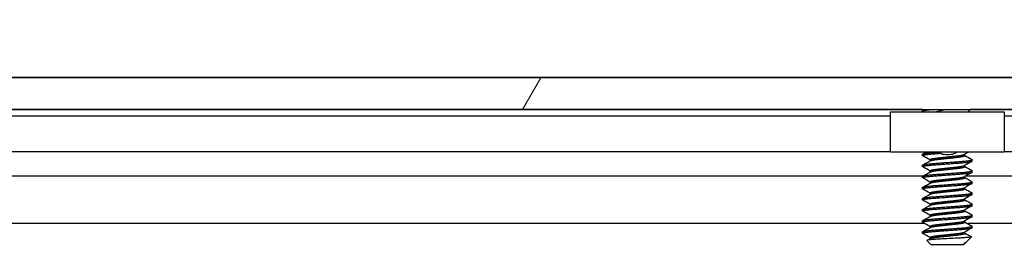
# Model space of a CAD drawing. Header units: millimetres. Extents: x 80 to 2248, y 80 to 1719.
# Tile 25 of 67: x 400 to 456, y 1581 to 1594. Entities that reach past the tile are written whole.
import ezdxf

# ---------------------------------------------------------------- set-up
doc = ezdxf.new("R2010")
doc.units = ezdxf.units.MM
doc.header["$LTSCALE"] = 8.333333
for name, color, linetype, lineweight in [('Dimension (ANSI)', 7, 'Continuous', 25), ('Hatch (ANSI)', 7, 'Continuous', 18), ('Visible (ANSI)', 7, 'Continuous', 25)]:
    doc.layers.add(name, color=color, linetype=linetype, lineweight=lineweight)
doc.styles.add('Note Text (ANSI)', font='tahoma.ttf')
doc.dimstyles.new('Default - mm (ANSI)', dxfattribs={"dimscale": 8.333333, "dimtxt": 1.75, "dimasz": 1.5, "dimexe": 2, "dimexo": 1, "dimgap": 0.8, "dimtad": 0, "dimtih": 1, "dimtoh": 1, "dimrnd": 1e-08, "dimzin": 0, "dimdsep": 46, "dimtxsty": 'Note Text (ANSI)', "dimblk": 'Filled-2', "dimcen": 0.09, "dimdle": 10, "dimclrd": 256, "dimclre": 256, "dimclrt": 256, "dimadec": 1, "dimazin": 0, "dimtfac": 1.741714, "dimtofl": 0, "dimtmove": 0, "dimatfit": 3, "dimldrblk": 'Filled-1', "dimfxl": 1, "dimtolj": 1, "dimtzin": 0, "dimlwd": -1, "dimlwe": -1, "dimarcsym": 0})

# ---------------------------------------------------------------- blocks, each defined once
blk = doc.blocks.new('Filled-2')
at = {"color": 0}
for p, q in [((0, 0), (-1, 0.1667)), ((-1, 0.1667), (-1, -0.1667)), ((-1, 0), (0, 0)), ((-1, -0.1667), (0, 0))]:
    blk.add_line(p, q, dxfattribs=at)
at = {"color": 0, "flags": 128}
blk.add_lwpolyline([(-1, -0.1667), (0, 0), (-1, 0.1667), (-1, -0.1667)], dxfattribs=at)
at = {"color": 0}
blk.add_solid([(-1, -0.1667), (0, 0), (-1, 0.1667), (-1, -0.1667)], dxfattribs=at)
blk = doc.blocks.new('*D14')
at = {"layer": 'Defpoints', "color": 0, "transparency": 16777216}
for p in [(761.887, 1629.446), (346.587, 1582.113), (761.887, 1582.113)]:
    blk.add_point(p, dxfattribs=at)
at = {"layer": 'Dimension (ANSI)', "transparency": 16777216}
for p, q in [((346.587, 1590.447), (346.587, 1646.112)), ((761.887, 1590.447), (761.887, 1646.112)), ((359.087, 1629.446), (494.673, 1629.446)), ((749.387, 1629.446), (613.801, 1629.446))]:
    blk.add_line(p, q, dxfattribs=at)
at = {"layer": 'Dimension (ANSI)', "transparency": 16777216, "xscale": 12.5, "yscale": 12.5, "zscale": 12.5, "rotation": 180}
blk.add_blockref('Filled-2', (346.587, 1629.446), dxfattribs=at)
at = {"layer": 'Dimension (ANSI)', "transparency": 16777216, "xscale": 12.5, "yscale": 12.5, "zscale": 12.5}
blk.add_blockref('Filled-2', (761.887, 1629.446), dxfattribs=at)
at = {"layer": 'Dimension (ANSI)', "transparency": 16777216, "char_height": 14.58333, "attachment_point": 5, "style": 'Note Text (ANSI)'}
for s, insert in [('\\A1; 415.30 mm', (554.237, 1643.708)), ('\\A1;[16.350 in]', (554.237, 1613.24))]:
    blk.add_mtext(s, dxfattribs=dict(at, insert=insert))
blk = doc.blocks.new('Filled-1')
at = {"color": 0}
for p, q in [((0, 0), (-1, 0.3333)), ((-1, 0.3333), (-1, -0.3333)), ((-1, 0), (0, 0)), ((-1, -0.3333), (0, 0))]:
    blk.add_line(p, q, dxfattribs=at)
at = {"color": 0, "flags": 128}
blk.add_lwpolyline([(-1, -0.3333), (0, 0), (-1, 0.3333), (-1, -0.3333)], dxfattribs=at)
at = {"color": 0}
blk.add_solid([(-1, -0.3333), (0, 0), (-1, 0.3333), (-1, -0.3333)], dxfattribs=at)

msp = doc.modelspace()

# ---------------------------------------------------------------- hatches: boundary and pattern name
at = {"layer": 'Hatch (ANSI)'}
h = msp.add_hatch(dxfattribs=at)
h.set_pattern_fill('ANSI31', color=256, scale=211.666667, angle=15, style=0)
h.set_pattern_definition([(60, (0, 0), (-22.9136, 13.22917), [])])
h.paths.add_polyline_path([(350.5162, 1590.4226), (350.5162, 1588.6192), (757.9576, 1588.6192), (757.9576, 1590.4226)])

# ---------------------------------------------------------------- linework, layer by layer
at = {"layer": 'Visible (ANSI)'}
for p, q in [((761.8869, 1590.4357), (346.5869, 1590.4357)), ((757.9576, 1590.4226), (350.5162, 1590.4226)), ((350.5162, 1588.6192), (757.9576, 1588.6192)), ((451.2221, 1588.6067), (358.1237, 1588.6067)), ((449.3869, 1588.2257), (362.3185, 1588.2257)), ((449.3869, 1588.4757), (455.8869, 1588.4757)), ((449.3869, 1586.1757), (449.3869, 1588.4757)), ((451.2145, 1588.5176), (451.2145, 1588.5969)), ((451.2253, 1588.6086), (451.2442, 1588.6192)), ((453.8142, 1588.4757), (453.9577, 1588.6192)), ((654.4221, 1588.6067), (453.9452, 1588.6067)), ((455.8869, 1588.4757), (455.8869, 1586.1757)), ((652.5869, 1588.2257), (455.8869, 1588.2257)), ((449.3869, 1586.1937), (361.8854, 1586.1937)), ((455.8869, 1586.1757), (449.3869, 1586.1757)), ((451.2145, 1585.9776), (451.2145, 1586.0569)), ((453.6297, 1585.9776), (453.6297, 1586.0487)), ((652.5869, 1586.1937), (455.8869, 1586.1937)), ((451.2145, 1585.3426), (451.2145, 1585.4219)), ((451.6441, 1585.6683), (451.6441, 1585.7394)), ((453.6297, 1585.3426), (453.6297, 1585.4137)), ((454.0593, 1585.6601), (454.0593, 1585.7394)), ((451.2152, 1584.7898), (357.8279, 1584.7898)), ((451.2145, 1584.7076), (451.2145, 1584.7869)), ((451.6441, 1585.0333), (451.6441, 1585.1044)), ((453.6297, 1584.7076), (453.6297, 1584.7787)), ((654.4152, 1584.7898), (453.6494, 1584.7898)), ((454.0593, 1585.0251), (454.0593, 1585.1044)), ((451.6441, 1584.3983), (451.6441, 1584.4694)), ((454.0593, 1584.3901), (454.0593, 1584.4694)), ((451.2145, 1584.0726), (451.2145, 1584.1519)), ((451.6441, 1583.7633), (451.6441, 1583.8344)), ((453.6297, 1584.0726), (453.6297, 1584.1437)), ((454.0593, 1583.7551), (454.0593, 1583.8344)), ((451.2145, 1583.4376), (451.2145, 1583.5169)), ((451.6441, 1583.1283), (451.6441, 1583.1994)), ((453.6297, 1583.4376), (453.6297, 1583.5087)), ((454.0593, 1583.1201), (454.0593, 1583.1994)), ((451.2145, 1582.8026), (451.2145, 1582.8819)), ((451.6441, 1582.4933), (451.6441, 1582.5644)), ((453.6297, 1582.8026), (453.6297, 1582.8737)), ((454.0593, 1582.4851), (454.0593, 1582.5644)), ((451.3555, 1582.0831), (357.9732, 1582.0831)), ((451.2145, 1582.1676), (451.2145, 1582.2469)), ((453.6297, 1582.1676), (453.6297, 1582.2387)), ((654.5555, 1582.0831), (453.7947, 1582.0831)), ((451.2145, 1581.5326), (451.2145, 1581.6119)), ((451.6441, 1581.8583), (451.6441, 1581.9294)), ((453.6297, 1581.5326), (453.6297, 1581.6037)), ((454.0593, 1581.8501), (454.0593, 1581.9294)), ((451.6908, 1580.8976), (451.4699, 1581.1185)), ((451.6441, 1581.2233), (451.6441, 1581.2944)), ((451.6908, 1580.8976), (453.5831, 1580.8976)), ((453.5757, 1580.9442), (453.6297, 1580.9442)), ((453.5831, 1580.8976), (453.6297, 1580.9442)), ((453.6508, 1580.9806), (453.6139, 1580.9598)), ((453.6297, 1580.9442), (453.6297, 1580.9687)), ((453.7031, 1581.0176), (454.0083, 1581.3228))]:
    msp.add_line(p, q, dxfattribs=at)
msp.add_ellipse((452.6369, 1586.079), major_axis=(-0.343, 0), ratio=0.1068566, start_param=0.4127074, end_param=2.7288852, dxfattribs=at)
for points, weights in [([(451.2145, 1588.5176), (451.2145, 1588.5677), (451.8703, 1588.6192)], [1, 0.872099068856, 0.988403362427]), ([(451.2145, 1588.5969), (451.2145, 1588.6075), (451.2518, 1588.6192)], [1, 0.970058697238, 0.953500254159]), ([(451.2253, 1588.5059), (451.2145, 1588.5119), (451.2145, 1588.5176)], [0.971473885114, 0.983771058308, 1]), ([(451.2253, 1585.9659), (451.2145, 1585.9719), (451.2145, 1585.9776)], [0.971473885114, 0.983771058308, 1]), ([(451.2253, 1585.3309), (451.2145, 1585.3369), (451.2145, 1585.3426)], [0.971473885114, 0.983771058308, 1]), ([(454.0593, 1585.7394), (454.0593, 1585.7451), (454.0486, 1585.7511)], [1, 0.983771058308, 0.971473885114]), ([(454.0593, 1585.1044), (454.0593, 1585.1101), (454.0486, 1585.1161)], [1, 0.983771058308, 0.971473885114]), ([(451.2253, 1584.6959), (451.2145, 1584.7019), (451.2145, 1584.7076)], [0.971473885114, 0.983771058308, 1]), ([(454.0593, 1584.4694), (454.0593, 1584.4751), (454.0486, 1584.4811)], [1, 0.983771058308, 0.971473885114]), ([(451.2253, 1584.0609), (451.2145, 1584.0669), (451.2145, 1584.0726)], [0.971473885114, 0.983771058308, 1]), ([(454.0593, 1583.8344), (454.0593, 1583.8401), (454.0486, 1583.8461)], [1, 0.983771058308, 0.971473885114]), ([(451.2253, 1583.4259), (451.2145, 1583.4319), (451.2145, 1583.4376)], [0.971473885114, 0.983771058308, 1]), ([(454.0593, 1583.1994), (454.0593, 1583.2051), (454.0486, 1583.2111)], [1, 0.983771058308, 0.971473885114]), ([(451.2253, 1582.7909), (451.2145, 1582.7969), (451.2145, 1582.8026)], [0.971473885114, 0.983771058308, 1]), ([(454.0593, 1582.5644), (454.0593, 1582.5701), (454.0486, 1582.5761)], [1, 0.983771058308, 0.971473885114]), ([(451.2253, 1582.1559), (451.2145, 1582.1619), (451.2145, 1582.1676)], [0.971473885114, 0.983771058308, 1]), ([(451.2253, 1581.5209), (451.2145, 1581.5269), (451.2145, 1581.5326)], [0.971473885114, 0.983771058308, 1]), ([(454.0593, 1581.9294), (454.0593, 1581.9351), (454.0486, 1581.9411)], [1, 0.983771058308, 0.971473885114]), ([(453.5757, 1580.9442), (453.6004, 1580.9522), (453.6139, 1580.9598)], [0.941670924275, 0.948650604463, 0.961256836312])]:
    msp.add_rational_spline(points, weights, degree=2, dxfattribs=at)
for points in [[(451.2794, 1588.4757), (451.2614, 1588.4858), (451.2433, 1588.4958), (451.2253, 1588.5059)], [(451.2253, 1586.0686), (451.2891, 1586.1042), (451.353, 1586.1399), (451.4168, 1586.1757)], [(451.6441, 1585.7312), (451.5047, 1585.8097), (451.365, 1585.8879), (451.2253, 1585.9659)], [(453.8559, 1586.1757), (453.7752, 1586.1305), (453.6945, 1586.0852), (453.6139, 1586.0398)], [(453.6297, 1585.9858), (453.7692, 1585.9073), (453.9089, 1585.8291), (454.0486, 1585.7511)], [(451.2253, 1585.4336), (451.3703, 1585.5146), (451.5153, 1585.5957), (451.66, 1585.6772)], [(454.0486, 1585.6484), (453.9036, 1585.5674), (453.7586, 1585.4863), (453.6139, 1585.4048)], [(453.6297, 1585.3508), (453.7692, 1585.2723), (453.9089, 1585.1941), (454.0486, 1585.1161)], [(451.6441, 1585.0962), (451.5047, 1585.1747), (451.365, 1585.2529), (451.2253, 1585.3309)], [(451.2253, 1584.7986), (451.3703, 1584.8796), (451.5153, 1584.9607), (451.66, 1585.0422)], [(454.0486, 1585.0134), (453.9036, 1584.9324), (453.7586, 1584.8513), (453.6139, 1584.7698)], [(451.6441, 1584.4612), (451.5047, 1584.5397), (451.365, 1584.6179), (451.2253, 1584.6959)], [(451.2253, 1584.1636), (451.3703, 1584.2446), (451.5153, 1584.3257), (451.66, 1584.4072)], [(454.0486, 1584.3784), (453.9036, 1584.2974), (453.7586, 1584.2163), (453.6139, 1584.1348)], [(453.6297, 1584.7158), (453.7692, 1584.6373), (453.9089, 1584.5591), (454.0486, 1584.4811)], [(451.6441, 1583.8262), (451.5047, 1583.9047), (451.365, 1583.9829), (451.2253, 1584.0609)], [(451.2253, 1583.5286), (451.3703, 1583.6096), (451.5153, 1583.6907), (451.66, 1583.7722)], [(454.0486, 1583.7434), (453.9036, 1583.6624), (453.7586, 1583.5813), (453.6139, 1583.4998)], [(453.6297, 1584.0808), (453.7692, 1584.0023), (453.9089, 1583.9241), (454.0486, 1583.8461)], [(451.6441, 1583.1912), (451.5047, 1583.2697), (451.365, 1583.3479), (451.2253, 1583.4259)], [(451.2253, 1582.8936), (451.3703, 1582.9746), (451.5153, 1583.0557), (451.66, 1583.1372)], [(454.0486, 1583.1084), (453.9036, 1583.0274), (453.7586, 1582.9463), (453.6139, 1582.8648)], [(453.6297, 1583.4458), (453.7692, 1583.3673), (453.9089, 1583.2891), (454.0486, 1583.2111)], [(451.6441, 1582.5562), (451.5047, 1582.6347), (451.365, 1582.7129), (451.2253, 1582.7909)], [(453.6297, 1582.8108), (453.7692, 1582.7323), (453.9089, 1582.6541), (454.0486, 1582.5761)], [(451.2253, 1582.2586), (451.3703, 1582.3396), (451.5153, 1582.4207), (451.66, 1582.5022)], [(451.6441, 1581.9212), (451.5047, 1581.9997), (451.365, 1582.0779), (451.2253, 1582.1559)], [(454.0486, 1582.4734), (453.9036, 1582.3924), (453.7586, 1582.3113), (453.6139, 1582.2298)], [(453.6297, 1582.1758), (453.7692, 1582.0973), (453.9089, 1582.0191), (454.0486, 1581.9411)], [(451.2253, 1581.6236), (451.3703, 1581.7046), (451.5153, 1581.7857), (451.66, 1581.8672)], [(451.6441, 1581.2862), (451.5047, 1581.3647), (451.365, 1581.4429), (451.2253, 1581.5209)], [(454.0486, 1581.8384), (453.9036, 1581.7574), (453.7586, 1581.6763), (453.6139, 1581.5948)], [(453.6297, 1581.5408), (453.7547, 1581.4705), (453.8797, 1581.4004), (454.0049, 1581.3305)], [(451.4739, 1581.1277), (451.536, 1581.1625), (451.598, 1581.1973), (451.66, 1581.2322)], [(453.5757, 1580.9442), (453.6379, 1580.9709), (453.681, 1580.9955), (453.7031, 1581.0176)], [(454.0049, 1581.3305), (454.0096, 1581.3278), (454.0108, 1581.3252), (454.0083, 1581.3228)]]:
    msp.add_open_spline(points, degree=3, dxfattribs=at)
for points, knots in [([(451.9254, 1588.4757), (452.0362, 1588.5059), (452.1596, 1588.5293), (452.3715, 1588.572), (452.4968, 1588.5958), (452.6265, 1588.6192)], [-0.074217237, -0.074217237, -0.074217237, -0.074217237, -0.041316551, -0.041316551, -0.001073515, -0.001073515, -0.001073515, -0.001073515]), ([(452.3227, 1586.0643), (452.2796, 1586.0749), (452.2348, 1586.0903), (452.1556, 1586.1286), (452.1198, 1586.1505), (452.0868, 1586.1757)], [0, 0, 0, 0, 0.014245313, 0.014245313, 0.026722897, 0.026722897, 0.026722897, 0.026722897]), ([(453.187, 1586.1757), (453.1681, 1586.1613), (453.1485, 1586.148), (453.1008, 1586.1196), (453.072, 1586.1055), (453.0124, 1586.0814), (452.9814, 1586.0717), (452.9511, 1586.0643)], [0.012495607, 0.012495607, 0.012495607, 0.012495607, 0.0195994, 0.0195994, 0.029259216, 0.029259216, 0.039250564, 0.039250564, 0.039250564, 0.039250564]), ([(454.0083, 1581.3228), (454.0015, 1581.3159), (453.9696, 1581.3099), (453.8972, 1581.299), (453.8434, 1581.293), (453.682, 1581.2785), (453.563, 1581.27), (453.357, 1581.2581), (453.2831, 1581.2544), (453.052, 1581.2426), (452.8864, 1581.2339), (452.5531, 1581.2162), (452.3887, 1581.2072), (452.1144, 1581.192), (451.9657, 1581.1844), (451.7205, 1581.1663), (451.6346, 1581.1579), (451.5359, 1581.1443), (451.508, 1581.1391), (451.4677, 1581.1274), (451.4662, 1581.1222), (451.4699, 1581.1185)], [-0.3275077, -0.3275077, -0.3275077, -0.3275077, -0.298679, -0.298679, -0.26513723, -0.26513723, -0.21824944, -0.21824944, -0.19498337, -0.19498337, -0.1484776, -0.1484776, -0.10250817, -0.10250817, -0.06653819, -0.06653819, -0.03897493, -0.03897493, -0.02198565, -0.02198565, -0.000001, -0.000001, -0.000001, -0.000001])]:
    msp.add_open_spline(points, degree=3, knots=knots, dxfattribs=at)
for points, weights, knots in [([(451.2145, 1586.0569), (451.2145, 1586.1099), (451.9257, 1586.1628), (452.0043, 1586.1686), (452.0879, 1586.1748)], [1, 0.866025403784, 1, 0.983204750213, 0.970620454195], [0.5625, 0.5625, 0.5625, 0.572916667, 0.572916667, 0.574222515, 0.574222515, 0.574222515]), ([(451.2145, 1585.9776), (451.2145, 1586.0305), (451.9257, 1586.0834), (452.0593, 1586.0933), (452.2063, 1586.1043)], [1, 0.866025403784, 1, 0.971764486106, 0.955430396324], [0.5, 0.5, 0.5, 0.510416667, 0.510416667, 0.512612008, 0.512612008, 0.512612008]), ([(451.6441, 1585.7394), (451.6441, 1585.7924), (452.1405, 1585.8453), (452.3709, 1585.8698), (452.6369, 1585.8982)], [1, 0.866025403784, 1, 0.933012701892, 0.933012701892], [0.5, 0.5, 0.5, 0.510416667, 0.510416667, 0.515625, 0.515625, 0.515625]), ([(452.6369, 1585.8982), (452.903, 1585.9266), (453.1333, 1585.9511), (453.5319, 1585.9936), (453.6139, 1586.0398)], [0.933012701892, 0.933012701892, 1, 0.889515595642, 0.961256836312], [0.515625, 0.515625, 0.515625, 0.520833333, 0.520833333, 0.529423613, 0.529423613, 0.529423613]), ([(452.6369, 1585.8188), (452.903, 1585.8472), (453.1333, 1585.8717), (453.6297, 1585.9247), (453.6297, 1585.9776)], [0.933012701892, 0.933012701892, 1, 0.866025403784, 1], [0.515625, 0.515625, 0.515625, 0.520833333, 0.520833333, 0.53125, 0.53125, 0.53125]), ([(451.2145, 1585.4219), (451.2145, 1585.4749), (451.9257, 1585.5278), (452.6369, 1585.5807), (453.3481, 1585.6336), (454.0593, 1585.6865), (454.0593, 1585.7394)], [1, 0.866025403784, 1, 0.866025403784, 1, 0.866025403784, 1], [0.5, 0.5, 0.5, 0.510416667, 0.510416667, 0.520833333, 0.520833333, 0.53125, 0.53125, 0.53125]), ([(451.2145, 1585.3426), (451.2145, 1585.3955), (451.9257, 1585.4484), (452.6369, 1585.5013), (453.3481, 1585.5542), (454.0593, 1585.6072), (454.0593, 1585.6601)], [1, 0.866025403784, 1, 0.866025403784, 1, 0.866025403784, 1], [0.4375, 0.4375, 0.4375, 0.447916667, 0.447916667, 0.458333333, 0.458333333, 0.46875, 0.46875, 0.46875]), ([(451.66, 1585.6772), (451.742, 1585.7234), (452.1405, 1585.7659), (452.3709, 1585.7905), (452.6369, 1585.8188)], [0.961256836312, 0.889515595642, 1, 0.933012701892, 0.933012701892], [0.501826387, 0.501826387, 0.501826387, 0.510416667, 0.510416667, 0.515625, 0.515625, 0.515625]), ([(452.6369, 1585.2632), (452.903, 1585.2916), (453.1333, 1585.3161), (453.5319, 1585.3586), (453.6139, 1585.4048)], [0.933012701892, 0.933012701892, 1, 0.889515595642, 0.961256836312], [0.453125, 0.453125, 0.453125, 0.458333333, 0.458333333, 0.466923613, 0.466923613, 0.466923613]), ([(452.6369, 1585.1838), (452.903, 1585.2122), (453.1333, 1585.2367), (453.6297, 1585.2897), (453.6297, 1585.3426)], [0.933012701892, 0.933012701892, 1, 0.866025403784, 1], [0.453125, 0.453125, 0.453125, 0.458333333, 0.458333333, 0.46875, 0.46875, 0.46875]), ([(451.2145, 1584.7869), (451.2145, 1584.8399), (451.9257, 1584.8928), (452.6369, 1584.9457), (453.3481, 1584.9986), (454.0593, 1585.0515), (454.0593, 1585.1044)], [1, 0.866025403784, 1, 0.866025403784, 1, 0.866025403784, 1], [0.4375, 0.4375, 0.4375, 0.447916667, 0.447916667, 0.458333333, 0.458333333, 0.46875, 0.46875, 0.46875]), ([(451.2145, 1584.7076), (451.2145, 1584.7605), (451.9257, 1584.8134), (452.6369, 1584.8663), (453.3481, 1584.9192), (454.0593, 1584.9722), (454.0593, 1585.0251)], [1, 0.866025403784, 1, 0.866025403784, 1, 0.866025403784, 1], [0.375, 0.375, 0.375, 0.385416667, 0.385416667, 0.395833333, 0.395833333, 0.40625, 0.40625, 0.40625]), ([(451.6441, 1585.1044), (451.6441, 1585.1574), (452.1405, 1585.2103), (452.3709, 1585.2348), (452.6369, 1585.2632)], [1, 0.866025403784, 1, 0.933012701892, 0.933012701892], [0.4375, 0.4375, 0.4375, 0.447916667, 0.447916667, 0.453125, 0.453125, 0.453125]), ([(451.66, 1585.0422), (451.742, 1585.0884), (452.1405, 1585.1309), (452.3709, 1585.1555), (452.6369, 1585.1838)], [0.961256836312, 0.889515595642, 1, 0.933012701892, 0.933012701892], [0.439326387, 0.439326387, 0.439326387, 0.447916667, 0.447916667, 0.453125, 0.453125, 0.453125]), ([(451.2145, 1584.1519), (451.2145, 1584.2049), (451.9257, 1584.2578), (452.6369, 1584.3107), (453.3481, 1584.3636), (454.0593, 1584.4165), (454.0593, 1584.4694)], [1, 0.866025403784, 1, 0.866025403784, 1, 0.866025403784, 1], [0.375, 0.375, 0.375, 0.385416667, 0.385416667, 0.395833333, 0.395833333, 0.40625, 0.40625, 0.40625]), ([(451.2145, 1584.0726), (451.2145, 1584.1255), (451.9257, 1584.1784), (452.6369, 1584.2313), (453.3481, 1584.2842), (454.0593, 1584.3372), (454.0593, 1584.3901)], [1, 0.866025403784, 1, 0.866025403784, 1, 0.866025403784, 1], [0.3125, 0.3125, 0.3125, 0.322916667, 0.322916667, 0.333333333, 0.333333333, 0.34375, 0.34375, 0.34375]), ([(451.6441, 1584.4694), (451.6441, 1584.5224), (452.1405, 1584.5753), (452.3709, 1584.5998), (452.6369, 1584.6282)], [1, 0.866025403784, 1, 0.933012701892, 0.933012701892], [0.375, 0.375, 0.375, 0.385416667, 0.385416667, 0.390625, 0.390625, 0.390625]), ([(451.66, 1584.4072), (451.742, 1584.4534), (452.1405, 1584.4959), (452.3709, 1584.5205), (452.6369, 1584.5488)], [0.961256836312, 0.889515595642, 1, 0.933012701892, 0.933012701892], [0.376826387, 0.376826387, 0.376826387, 0.385416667, 0.385416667, 0.390625, 0.390625, 0.390625]), ([(452.6369, 1584.6282), (452.903, 1584.6566), (453.1333, 1584.6811), (453.5319, 1584.7236), (453.6139, 1584.7698)], [0.933012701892, 0.933012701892, 1, 0.889515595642, 0.961256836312], [0.390625, 0.390625, 0.390625, 0.395833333, 0.395833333, 0.404423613, 0.404423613, 0.404423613]), ([(452.6369, 1584.5488), (452.903, 1584.5772), (453.1333, 1584.6017), (453.6297, 1584.6547), (453.6297, 1584.7076)], [0.933012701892, 0.933012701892, 1, 0.866025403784, 1], [0.390625, 0.390625, 0.390625, 0.395833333, 0.395833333, 0.40625, 0.40625, 0.40625]), ([(451.2145, 1583.5169), (451.2145, 1583.5699), (451.9257, 1583.6228), (452.6369, 1583.6757), (453.3481, 1583.7286), (454.0593, 1583.7815), (454.0593, 1583.8344)], [1, 0.866025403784, 1, 0.866025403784, 1, 0.866025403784, 1], [0.3125, 0.3125, 0.3125, 0.322916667, 0.322916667, 0.333333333, 0.333333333, 0.34375, 0.34375, 0.34375]), ([(451.2145, 1583.4376), (451.2145, 1583.4905), (451.9257, 1583.5434), (452.6369, 1583.5963), (453.3481, 1583.6492), (454.0593, 1583.7022), (454.0593, 1583.7551)], [1, 0.866025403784, 1, 0.866025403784, 1, 0.866025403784, 1], [0.25, 0.25, 0.25, 0.260416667, 0.260416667, 0.270833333, 0.270833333, 0.28125, 0.28125, 0.28125]), ([(451.6441, 1583.8344), (451.6441, 1583.8874), (452.1405, 1583.9403), (452.3709, 1583.9648), (452.6369, 1583.9932)], [1, 0.866025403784, 1, 0.933012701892, 0.933012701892], [0.3125, 0.3125, 0.3125, 0.322916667, 0.322916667, 0.328125, 0.328125, 0.328125]), ([(451.66, 1583.7722), (451.742, 1583.8184), (452.1405, 1583.8609), (452.3709, 1583.8855), (452.6369, 1583.9138)], [0.961256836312, 0.889515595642, 1, 0.933012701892, 0.933012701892], [0.314326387, 0.314326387, 0.314326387, 0.322916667, 0.322916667, 0.328125, 0.328125, 0.328125]), ([(452.6369, 1583.9932), (452.903, 1584.0216), (453.1333, 1584.0461), (453.5319, 1584.0886), (453.6139, 1584.1348)], [0.933012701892, 0.933012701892, 1, 0.889515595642, 0.961256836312], [0.328125, 0.328125, 0.328125, 0.333333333, 0.333333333, 0.341923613, 0.341923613, 0.341923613]), ([(452.6369, 1583.9138), (452.903, 1583.9422), (453.1333, 1583.9667), (453.6297, 1584.0197), (453.6297, 1584.0726)], [0.933012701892, 0.933012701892, 1, 0.866025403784, 1], [0.328125, 0.328125, 0.328125, 0.333333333, 0.333333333, 0.34375, 0.34375, 0.34375]), ([(451.2145, 1582.8819), (451.2145, 1582.9349), (451.9257, 1582.9878), (452.6369, 1583.0407), (453.3481, 1583.0936), (454.0593, 1583.1465), (454.0593, 1583.1994)], [1, 0.866025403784, 1, 0.866025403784, 1, 0.866025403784, 1], [0.25, 0.25, 0.25, 0.260416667, 0.260416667, 0.270833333, 0.270833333, 0.28125, 0.28125, 0.28125]), ([(451.2145, 1582.8026), (451.2145, 1582.8555), (451.9257, 1582.9084), (452.6369, 1582.9613), (453.3481, 1583.0142), (454.0593, 1583.0672), (454.0593, 1583.1201)], [1, 0.866025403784, 1, 0.866025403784, 1, 0.866025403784, 1], [0.1875, 0.1875, 0.1875, 0.197916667, 0.197916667, 0.208333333, 0.208333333, 0.21875, 0.21875, 0.21875]), ([(451.6441, 1583.1994), (451.6441, 1583.2524), (452.1405, 1583.3053), (452.3709, 1583.3298), (452.6369, 1583.3582)], [1, 0.866025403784, 1, 0.933012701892, 0.933012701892], [0.25, 0.25, 0.25, 0.260416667, 0.260416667, 0.265625, 0.265625, 0.265625]), ([(451.66, 1583.1372), (451.742, 1583.1834), (452.1405, 1583.2259), (452.3709, 1583.2505), (452.6369, 1583.2788)], [0.961256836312, 0.889515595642, 1, 0.933012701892, 0.933012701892], [0.251826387, 0.251826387, 0.251826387, 0.260416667, 0.260416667, 0.265625, 0.265625, 0.265625]), ([(452.6369, 1583.3582), (452.903, 1583.3866), (453.1333, 1583.4111), (453.5319, 1583.4536), (453.6139, 1583.4998)], [0.933012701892, 0.933012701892, 1, 0.889515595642, 0.961256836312], [0.265625, 0.265625, 0.265625, 0.270833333, 0.270833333, 0.279423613, 0.279423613, 0.279423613]), ([(452.6369, 1583.2788), (452.903, 1583.3072), (453.1333, 1583.3317), (453.6297, 1583.3847), (453.6297, 1583.4376)], [0.933012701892, 0.933012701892, 1, 0.866025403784, 1], [0.265625, 0.265625, 0.265625, 0.270833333, 0.270833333, 0.28125, 0.28125, 0.28125]), ([(451.2145, 1582.2469), (451.2145, 1582.2999), (451.9257, 1582.3528), (452.6369, 1582.4057), (453.3481, 1582.4586), (454.0593, 1582.5115), (454.0593, 1582.5644)], [1, 0.866025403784, 1, 0.866025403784, 1, 0.866025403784, 1], [0.1875, 0.1875, 0.1875, 0.197916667, 0.197916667, 0.208333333, 0.208333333, 0.21875, 0.21875, 0.21875]), ([(451.6441, 1582.5644), (451.6441, 1582.6174), (452.1405, 1582.6703), (452.3709, 1582.6948), (452.6369, 1582.7232)], [1, 0.866025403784, 1, 0.933012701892, 0.933012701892], [0.1875, 0.1875, 0.1875, 0.197916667, 0.197916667, 0.203125, 0.203125, 0.203125]), ([(451.66, 1582.5022), (451.742, 1582.5484), (452.1405, 1582.5909), (452.3709, 1582.6155), (452.6369, 1582.6438)], [0.961256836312, 0.889515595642, 1, 0.933012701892, 0.933012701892], [0.189326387, 0.189326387, 0.189326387, 0.197916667, 0.197916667, 0.203125, 0.203125, 0.203125]), ([(452.6369, 1582.7232), (452.903, 1582.7516), (453.1333, 1582.7761), (453.5319, 1582.8186), (453.6139, 1582.8648)], [0.933012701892, 0.933012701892, 1, 0.889515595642, 0.961256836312], [0.203125, 0.203125, 0.203125, 0.208333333, 0.208333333, 0.216923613, 0.216923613, 0.216923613]), ([(452.6369, 1582.6438), (452.903, 1582.6722), (453.1333, 1582.6967), (453.6297, 1582.7497), (453.6297, 1582.8026)], [0.933012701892, 0.933012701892, 1, 0.866025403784, 1], [0.203125, 0.203125, 0.203125, 0.208333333, 0.208333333, 0.21875, 0.21875, 0.21875]), ([(451.2145, 1582.1676), (451.2145, 1582.2205), (451.9257, 1582.2734), (452.6369, 1582.3263), (453.3481, 1582.3792), (454.0593, 1582.4322), (454.0593, 1582.4851)], [1, 0.866025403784, 1, 0.866025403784, 1, 0.866025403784, 1], [0.125, 0.125, 0.125, 0.135416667, 0.135416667, 0.145833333, 0.145833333, 0.15625, 0.15625, 0.15625]), ([(451.6441, 1581.9294), (451.6441, 1581.9824), (452.1405, 1582.0353), (452.3709, 1582.0598), (452.6369, 1582.0882)], [1, 0.866025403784, 1, 0.933012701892, 0.933012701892], [0.125, 0.125, 0.125, 0.135416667, 0.135416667, 0.140625, 0.140625, 0.140625]), ([(451.66, 1581.8672), (451.742, 1581.9134), (452.1405, 1581.9559), (452.3709, 1581.9805), (452.6369, 1582.0088)], [0.961256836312, 0.889515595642, 1, 0.933012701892, 0.933012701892], [0.126826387, 0.126826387, 0.126826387, 0.135416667, 0.135416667, 0.140625, 0.140625, 0.140625]), ([(452.6369, 1582.0882), (452.903, 1582.1166), (453.1333, 1582.1411), (453.5319, 1582.1836), (453.6139, 1582.2298)], [0.933012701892, 0.933012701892, 1, 0.889515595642, 0.961256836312], [0.140625, 0.140625, 0.140625, 0.145833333, 0.145833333, 0.154423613, 0.154423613, 0.154423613]), ([(452.6369, 1582.0088), (452.903, 1582.0372), (453.1333, 1582.0617), (453.6297, 1582.1147), (453.6297, 1582.1676)], [0.933012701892, 0.933012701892, 1, 0.866025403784, 1], [0.140625, 0.140625, 0.140625, 0.145833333, 0.145833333, 0.15625, 0.15625, 0.15625]), ([(451.2145, 1581.6119), (451.2145, 1581.6649), (451.9257, 1581.7178), (452.6369, 1581.7707), (453.3481, 1581.8236), (454.0593, 1581.8765), (454.0593, 1581.9294)], [1, 0.866025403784, 1, 0.866025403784, 1, 0.866025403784, 1], [0.125, 0.125, 0.125, 0.135416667, 0.135416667, 0.145833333, 0.145833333, 0.15625, 0.15625, 0.15625]), ([(451.2145, 1581.5326), (451.2145, 1581.5855), (451.9257, 1581.6384), (452.6369, 1581.6913), (453.3481, 1581.7442), (454.0593, 1581.7972), (454.0593, 1581.8501)], [1, 0.866025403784, 1, 0.866025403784, 1, 0.866025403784, 1], [0.0625, 0.0625, 0.0625, 0.072916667, 0.072916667, 0.083333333, 0.083333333, 0.09375, 0.09375, 0.09375]), ([(451.6441, 1581.2944), (451.6441, 1581.3474), (452.1405, 1581.4003), (452.3709, 1581.4248), (452.6369, 1581.4532)], [1, 0.866025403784, 1, 0.933012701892, 0.933012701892], [0.0625, 0.0625, 0.0625, 0.072916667, 0.072916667, 0.078125, 0.078125, 0.078125]), ([(452.6369, 1581.4532), (452.903, 1581.4816), (453.1333, 1581.5061), (453.5319, 1581.5486), (453.6139, 1581.5948)], [0.933012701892, 0.933012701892, 1, 0.889515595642, 0.961256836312], [0.078125, 0.078125, 0.078125, 0.083333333, 0.083333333, 0.091923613, 0.091923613, 0.091923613]), ([(452.6369, 1581.3738), (452.903, 1581.4022), (453.1333, 1581.4267), (453.6297, 1581.4797), (453.6297, 1581.5326)], [0.933012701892, 0.933012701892, 1, 0.866025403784, 1], [0.078125, 0.078125, 0.078125, 0.083333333, 0.083333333, 0.09375, 0.09375, 0.09375]), ([(451.66, 1581.2322), (451.742, 1581.2784), (452.1405, 1581.3209), (452.3709, 1581.3455), (452.6369, 1581.3738)], [0.961256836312, 0.889515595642, 1, 0.933012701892, 0.933012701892], [0.064326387, 0.064326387, 0.064326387, 0.072916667, 0.072916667, 0.078125, 0.078125, 0.078125])]:
    msp.add_rational_spline(points, weights, degree=2, knots=knots, dxfattribs=at)

# ---------------------------------------------------------------- dimensions: what is measured, and where the dimension line sits
at = {"layer": 'Dimension (ANSI)'}
dim = msp.add_linear_dim(base=(761.8869, 1629.4456), p1=(346.5869, 1582.1132), p2=(761.8869, 1582.1132), text=' <> mm\\X[16.350 in]', dimstyle='Default - mm (ANSI)', override={"dimgap": 0.8, "dimtih": 0, "dimtoh": 0, "dimdec": 2, "dimpost": '', "dimtol": 0, "dimlim": 0, "dimtp": 0, "dimtm": 0, "dimtdec": 2, "dimatfit": 1}, dxfattribs=at)
dim.commit()
dim.dimension.update_dxf_attribs({"geometry": '*D14', "text_midpoint": (554.2369, 1629.4456), "dimtype": 160})

doc.saveas('drawing.dxf')
